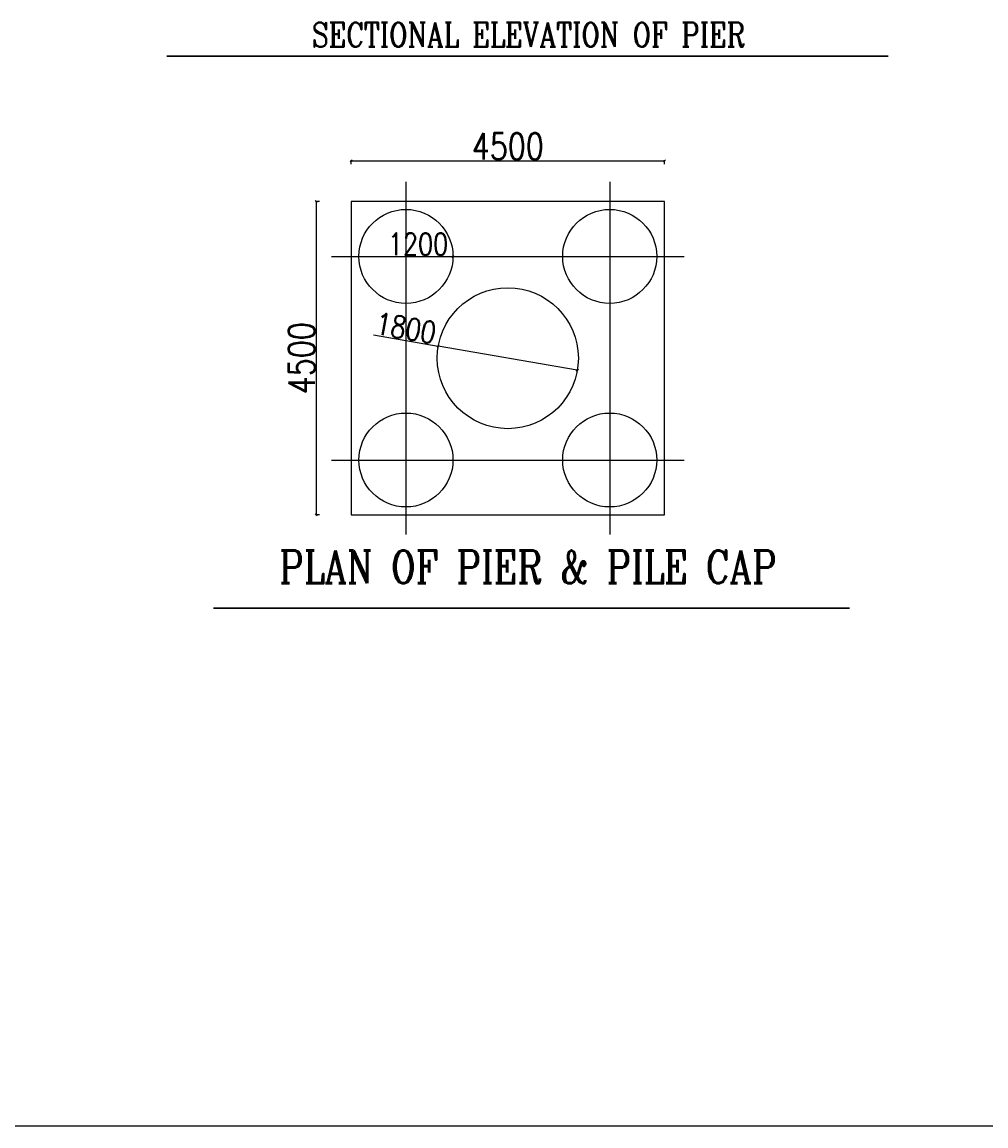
# Model space of a CAD drawing. Header units: metres. Extents: x -1603 to -1003, y 4 to 255.
# Tile 2 of 9: x -1476 to -1417, y 4 to 71. Entities that reach past the tile are written whole.
import ezdxf

# ---------------------------------------------------------------- set-up
doc = ezdxf.new("R2010")
doc.units = ezdxf.units.M
doc.header["$LTSCALE"] = 0.1
doc.header["$PDMODE"] = 34
doc.header["$PDSIZE"] = 0.25
doc.layers.add('TEXT', color=7, linetype='Continuous')
doc.styles.add('ROMANS', font='romans.shx', dxfattribs={"width": 0.8})
doc.dimstyles.new('1-100', dxfattribs={"dimscale": 0.8, "dimtxt": 0.2, "dimasz": 0.15, "dimexe": 0.05, "dimexo": 0.2, "dimgap": 0.1, "dimtad": 1, "dimdec": 0, "dimlfac": 1000, "dimzin": 1, "dimdsep": 46, "dimtxsty": 'ROMANS', "dimblk": 'OBLIQUE', "dimcen": 0.2, "dimadec": 0, "dimazin": 0, "dimtfac": 1, "dimtdec": 0, "dimtmove": 0, "dimatfit": 3, "dimldrblk": 'OPEN30', "dimfxl": 1, "dimarcsym": 0})

# ---------------------------------------------------------------- blocks, each defined once
blk = doc.blocks.new('_Oblique')
at = {"color": 0, "linetype": 'ByBlock', "lineweight": -2}
blk.add_line((-0.5, -0.5), (0.5, 0.5), dxfattribs=at)
blk = doc.blocks.new('*D116')
at = {"color": 0, "lineweight": -2, "ltscale": 0.2, "transparency": 16777216}
blk.add_line((-1454.146, 56.945), (-1450.11, 56.945), dxfattribs=at)
at = {"layer": 'Defpoints', "color": 0, "ltscale": 0.2, "transparency": 16777216}
for p in [(-1455.87, 56.945), (-1450.11, 56.945)]:
    blk.add_point(p, dxfattribs=at)
at = {"color": 0, "lineweight": -2, "ltscale": 0.2, "transparency": 16777216, "xscale": 0.12, "yscale": 0.12, "zscale": 0.12, "rotation": 359.9999999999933}
blk.add_blockref('_Oblique', (-1450.11, 56.945), dxfattribs=at)
at = {"color": 0, "ltscale": 0.2, "transparency": 16777216, "insert": (-1452.248, 57.697), "char_height": 0.52, "attachment_point": 5, "style": 'ROMANS'}
blk.add_mtext('{\\H2.5846x;1200}', dxfattribs=at)
blk = doc.blocks.new('_Open30')
at = {"color": 0, "linetype": 'ByBlock', "lineweight": -2}
for p, q in [((-1, 0.27), (0, 0)), ((0, 0), (-1, -0.27)), ((0, 0), (-1, 0))]:
    blk.add_line(p, q, dxfattribs=at)
blk = doc.blocks.new('*D117')
at = {"color": 0, "lineweight": -2, "ltscale": 0.2, "transparency": 16777216}
for p in [(-1454.983, 52.132), (-1442.494, 49.967)]:
    blk.add_line(p, (-1451.007, 51.443), dxfattribs=at)
at = {"layer": 'Defpoints', "color": 0, "ltscale": 0.2, "transparency": 16777216}
for p in [(-1451.007, 51.443), (-1442.494, 49.967)]:
    blk.add_point(p, dxfattribs=at)
at = {"color": 0, "lineweight": -2, "ltscale": 0.2, "transparency": 16777216, "xscale": 0.12, "yscale": 0.12, "zscale": 0.12}
for p, rotation in [((-1451.007, 51.443), 350.1654088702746), ((-1442.494, 49.967), 170.1654088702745)]:
    blk.add_blockref('_Oblique', p, dxfattribs=dict(at, rotation=rotation))
at = {"color": 0, "ltscale": 0.2, "transparency": 16777216, "insert": (-1452.985, 52.549), "char_height": 0.52, "attachment_point": 5, "rotation": 350.16541, "style": 'ROMANS'}
blk.add_mtext('{\\H2.5846x;1800}', dxfattribs=at)
blk = doc.blocks.new('*D74')
at = {"color": 0, "lineweight": -2, "ltscale": 0.2, "transparency": 16777216}
for p, q in [((-1456.35, 62.6), (-1456.35, 62.84)), ((-1456.35, 62.8), (-1437.15, 62.8)), ((-1437.15, 62.6), (-1437.15, 62.84))]:
    blk.add_line(p, q, dxfattribs=at)
at = {"layer": 'Defpoints', "color": 0, "ltscale": 0.2, "transparency": 16777216}
for p in [(-1437.15, 62.8), (-1456.35, 57.554), (-1437.15, 57.554)]:
    blk.add_point(p, dxfattribs=at)
at = {"color": 0, "lineweight": -2, "ltscale": 0.2, "transparency": 16777216, "xscale": 0.12, "yscale": 0.12, "zscale": 0.12, "rotation": 180}
blk.add_blockref('_Oblique', (-1456.35, 62.8), dxfattribs=at)
at = {"color": 0, "lineweight": -2, "ltscale": 0.2, "transparency": 16777216, "xscale": 0.12, "yscale": 0.12, "zscale": 0.12}
blk.add_blockref('_Oblique', (-1437.15, 62.8), dxfattribs=at)
at = {"color": 0, "ltscale": 0.2, "transparency": 16777216, "insert": (-1446.75, 63.686), "char_height": 0.52, "attachment_point": 5, "style": 'ROMANS'}
blk.add_mtext('{\\H3.1015x;4500}', dxfattribs=at)
blk = doc.blocks.new('*D101')
at = {"color": 0, "lineweight": -2, "ltscale": 0.2, "transparency": 16777216}
for p, q in [((-1458.294, 60.305), (-1458.534, 60.305)), ((-1458.494, 60.305), (-1458.494, 41.105)), ((-1458.294, 41.105), (-1458.534, 41.105))]:
    blk.add_line(p, q, dxfattribs=at)
at = {"layer": 'Defpoints', "color": 0, "ltscale": 0.2, "transparency": 16777216}
for p in [(-1456.35, 60.305), (-1458.494, 41.105), (-1456.35, 41.105)]:
    blk.add_point(p, dxfattribs=at)
at = {"color": 0, "lineweight": -2, "ltscale": 0.2, "transparency": 16777216, "xscale": 0.12, "yscale": 0.12, "zscale": 0.12}
for p, rotation in [((-1458.494, 60.305), 90), ((-1458.494, 41.105), 270)]:
    blk.add_blockref('_Oblique', p, dxfattribs=dict(at, rotation=rotation))
at = {"color": 0, "ltscale": 0.2, "transparency": 16777216, "insert": (-1459.381, 50.705), "char_height": 0.52, "attachment_point": 5, "rotation": 90, "style": 'ROMANS'}
blk.add_mtext('{\\H3.1015x;4500}', dxfattribs=at)

msp = doc.modelspace()

# ---------------------------------------------------------------- linework, layer by layer
at = {"ltscale": 0.2}
for p, q in [((-1452.9904, 61.5129), (-1452.9904, 39.8969)), ((-1440.5104, 61.5129), (-1440.5104, 39.8969)), ((-1437.1504, 60.3049), (-1456.3504, 60.3049)), ((-1456.3504, 60.3049), (-1456.3504, 41.1049)), ((-1437.1504, 41.1049), (-1437.1504, 60.3049)), ((-1457.5584, 56.9449), (-1435.9424, 56.9449)), ((-1457.5584, 44.4649), (-1435.9424, 44.4649)), ((-1456.3504, 41.1049), (-1446.7504, 41.1049)), ((-1446.7504, 41.1049), (-1437.1504, 41.1049))]:
    msp.add_line(p, q, dxfattribs=at)
msp.add_line((-1603.4869, 3.6499), (-1003.3989, 3.6499))
at = {"lineweight": 30}
for points in [[(-1467.6353, 69.2136), (-1423.4576, 69.2136)], [(-1464.776, 35.3911), (-1425.8268, 35.3911)]]:
    msp.add_lwpolyline(points, dxfattribs=at)
at = {"ltscale": 0.2}
for centre, radius in [((-1452.9904, 56.9449), 2.88), ((-1440.5104, 56.9449), 2.88), ((-1446.7504, 50.7049), 4.32), ((-1452.9904, 44.4649), 2.88), ((-1440.5104, 44.4649), 2.88)]:
    msp.add_circle(centre, radius, dxfattribs=at)

# ---------------------------------------------------------------- texts
at = {"layer": 'TEXT', "width": 66.212311, "attachment_point": 5, "style": 'ROMANS'}
for s, insert, char_height in [('{\\Fromanc|c0;SECTIONAL ELEVATION OF PIER  }', (-1445.4849, 70.5293), 1.5), ('{\\Fromanc|c0;PLAN OF PIER & PILE CAP}', (-1445.5126, 37.915), 2.016)]:
    msp.add_mtext(s, dxfattribs=dict(at, insert=insert, char_height=char_height))

# ---------------------------------------------------------------- dimensions: what is measured, and where the dimension line sits
at = {"ltscale": 0.2}
dim = msp.add_linear_dim(base=(-1437.1504, 62.7996), p1=(-1456.3504, 57.5543), p2=(-1437.1504, 57.5543), text='{\\H3.1015x;4500}', dimstyle='1-100', override={"dimtxt": 0.65, "dimfxl": 0.25, "dimfxlon": 1}, dxfattribs=at)
dim.commit()
dim.dimension.update_dxf_attribs({"geometry": '*D74', "text_midpoint": (-1446.7504, 63.686)})
dim = msp.add_linear_dim(base=(-1458.4942, 41.1049), p1=(-1456.3504, 60.3049), p2=(-1456.3504, 41.1049), angle=90, text='{\\H3.1015x;4500}', dimstyle='1-100', override={"dimtxt": 0.65, "dimfxl": 0.25, "dimfxlon": 1}, dxfattribs=at)
dim.commit()
dim.dimension.update_dxf_attribs({"geometry": '*D101', "text_midpoint": (-1458.4942, 50.7049), "dimtype": 160})
dim = msp.add_diameter_dim_2p(p1=(-1455.8704, 56.9449), p2=(-1450.1104, 56.9449), text='{\\H2.5846x;1200}', dimstyle='1-100', override={"dimtxt": 0.65, "dimfxl": 0.25, "dimfxlon": 1}, dxfattribs=at)
dim.commit()
dim.dimension.update_dxf_attribs({"geometry": '*D116', "text_midpoint": (-1452.248, 56.9449), "dimtype": 163})
dim = msp.add_diameter_dim_2p(p1=(-1442.4938, 49.967), p2=(-1451.0069, 51.4428), text='{\\H2.5846x;1800}', dimstyle='1-100', override={"dimtxt": 0.65, "dimfxl": 0.25, "dimfxlon": 1}, dxfattribs=at)
dim.commit()
dim.dimension.update_dxf_attribs({"geometry": '*D117', "text_midpoint": (-1452.9846, 52.5489)})

doc.saveas('drawing.dxf')
